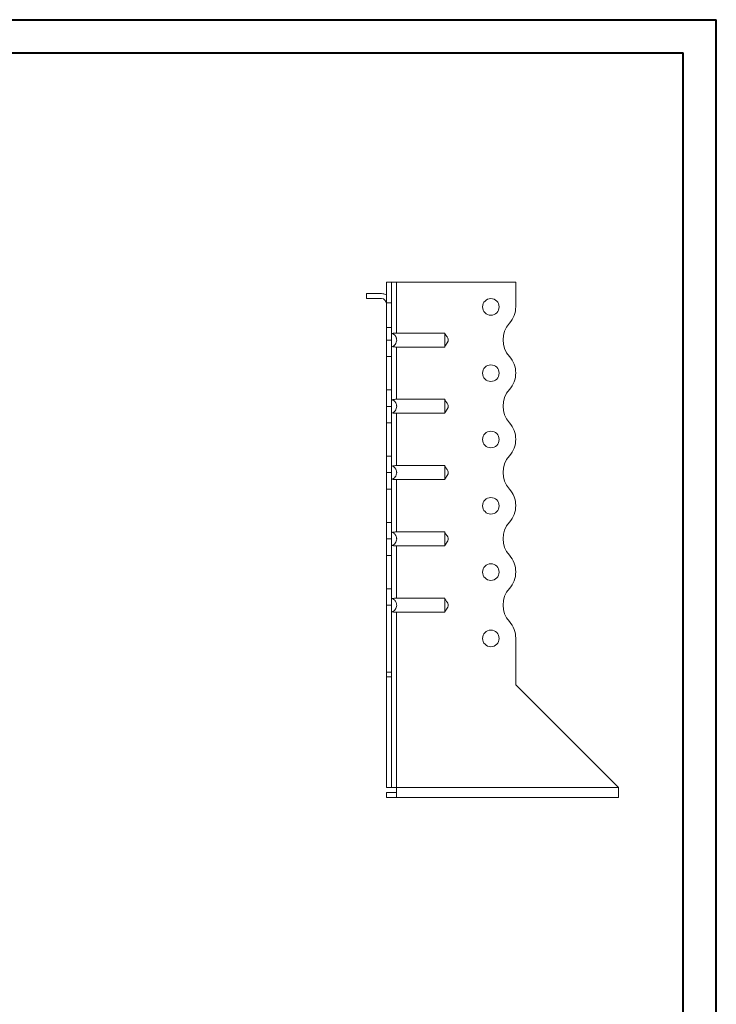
# Model space of a CAD drawing. Header units: millimetres. Extents: x 0 to 210, y 0 to 297.
# Tile 6 of 6: x 105 to 210, y 149 to 297. Entities that reach past the tile are written whole.
import ezdxf

# ---------------------------------------------------------------- set-up
doc = ezdxf.new("R2010")
doc.units = ezdxf.units.MM

msp = doc.modelspace()

# ---------------------------------------------------------------- linework, layer by layer
at = {"color": 7, "linetype": 'Continuous', "lineweight": 40}
for p, q in [((0.08, 297.21), (210.08, 297.21)), ((210.08, 0.21), (210.08, 297.21)), ((210.08, 292.21), (210.08, 297.21)), ((10.08, 292.21), (205.08, 292.21)), ((205.08, 5.21), (205.08, 292.21))]:
    msp.add_line(p, q, dxfattribs=at)
at = {"color": 7, "linetype": 'Continuous', "lineweight": 15}
for p, q in [((161.1, 257.65), (160.35, 257.65)), ((160.35, 257.65), (160.35, 254.51)), ((161.1, 257.65), (161.1, 254.51)), ((161.85, 257.65), (161.1, 257.65)), ((161.85, 249.96), (161.85, 257.65)), ((179.85, 257.65), (161.85, 257.65)), ((179.85, 253.93), (179.85, 257.65)), ((157.35, 255.9), (157.35, 255.15)), ((157.35, 255.9), (159.6, 255.9)), ((159.6, 255.15), (157.35, 255.15)), ((160.35, 254.51), (161.1, 254.51)), ((160.35, 250.77), (160.35, 254.51)), ((161.1, 254.51), (161.1, 250.77)), ((160.35, 248.9), (160.35, 250.77)), ((160.35, 250.77), (161.1, 250.77)), ((161.1, 250.77), (161.1, 248.9)), ((161.85, 249.96), (169.16, 249.96)), ((160.35, 248.9), (161.1, 248.9)), ((160.35, 246.4), (160.35, 248.9)), ((161.1, 248.9), (161.1, 246.4)), ((161.85, 247.85), (169.16, 247.85)), ((161.85, 239.96), (161.85, 247.85)), ((161.1, 246.4), (160.35, 246.4)), ((160.35, 241.4), (160.35, 246.4)), ((161.1, 241.4), (161.1, 246.4)), ((179.85, 243.93), (179.85, 243.93)), ((160.35, 241.4), (161.1, 241.4)), ((160.35, 238.9), (160.35, 241.4)), ((161.1, 241.4), (161.1, 238.9)), ((161.85, 239.96), (169.16, 239.96)), ((161.1, 238.9), (160.35, 238.9)), ((160.35, 236.4), (160.35, 238.9)), ((161.1, 238.9), (161.1, 236.4)), ((161.85, 237.85), (169.16, 237.85)), ((161.85, 229.96), (161.85, 237.85)), ((161.1, 236.4), (160.35, 236.4)), ((160.35, 231.4), (160.35, 236.4)), ((161.1, 231.4), (161.1, 236.4)), ((179.85, 233.93), (179.85, 233.93)), ((160.35, 231.4), (161.1, 231.4)), ((160.35, 228.9), (160.35, 231.4)), ((161.1, 231.4), (161.1, 228.9)), ((161.1, 228.9), (160.35, 228.9)), ((160.35, 226.4), (160.35, 228.9)), ((161.1, 228.9), (161.1, 226.4)), ((161.85, 229.96), (169.16, 229.96)), ((161.85, 227.85), (169.16, 227.85)), ((161.85, 219.96), (161.85, 227.85)), ((161.1, 226.4), (160.35, 226.4)), ((160.35, 221.4), (160.35, 226.4)), ((161.1, 221.4), (161.1, 226.4)), ((179.85, 223.93), (179.85, 223.93)), ((160.35, 221.4), (161.1, 221.4)), ((160.35, 218.9), (160.35, 221.4)), ((161.1, 221.4), (161.1, 218.9)), ((161.85, 219.96), (169.16, 219.96)), ((161.1, 218.9), (160.35, 218.9)), ((160.35, 216.4), (160.35, 218.9)), ((161.1, 218.9), (161.1, 216.4)), ((161.85, 217.85), (169.16, 217.85)), ((161.85, 209.96), (161.85, 217.85)), ((161.1, 216.4), (160.35, 216.4)), ((160.35, 211.4), (160.35, 216.4)), ((161.1, 211.4), (161.1, 216.4)), ((179.85, 213.93), (179.85, 213.93)), ((160.35, 211.4), (161.1, 211.4)), ((160.35, 208.9), (160.35, 211.4)), ((161.1, 211.4), (161.1, 208.9)), ((161.85, 209.96), (169.16, 209.96)), ((161.1, 208.9), (160.35, 208.9)), ((160.35, 208.9), (160.35, 198.82)), ((161.1, 208.9), (161.1, 198.82)), ((161.85, 207.85), (169.16, 207.85)), ((161.85, 181.4), (161.85, 207.85)), ((179.85, 196.9), (179.85, 203.93)), ((160.35, 198.82), (161.1, 198.82)), ((160.35, 198.11), (160.35, 198.82)), ((161.1, 198.11), (160.35, 198.11)), ((160.35, 181.4), (160.35, 198.11)), ((161.1, 198.82), (161.1, 198.11)), ((161.1, 181.4), (161.1, 198.11)), ((195.35, 181.4), (179.85, 196.9)), ((161.1, 181.4), (160.35, 181.4)), ((161.1, 181.4), (161.85, 181.4)), ((195.35, 181.4), (161.85, 181.4)), ((161.85, 181.4), (161.85, 179.9)), ((195.35, 181.4), (195.35, 179.9)), ((161.85, 180.65), (160.35, 180.65)), ((160.35, 180.65), (160.35, 179.9)), ((161.85, 179.9), (160.35, 179.9)), ((195.35, 179.9), (161.85, 179.9))]:
    msp.add_line(p, q, dxfattribs=at)
for centre in [(176.1, 253.9), (176.1, 243.9), (176.1, 233.9), (176.1, 223.9), (176.1, 213.9), (176.1, 203.9)]:
    msp.add_circle(centre, 1.25, dxfattribs=at)
for centre, radius, start, end in [((159.6, 254.4), 1.5, 60, 90), ((159.6, 254.4), 0.75, 0, 90), ((176.1, 253.93), 3.75, 318.1877, 0), ((181.69, 248.93), 3.75, 138.1877, 221.8123), ((176.1, 243.93), 3.75, 0, 41.8123), ((176.1, 243.93), 3.75, 318.1804, 0), ((181.69, 238.93), 3.75, 138.1804, 221.8123), ((176.1, 233.93), 3.75, 0, 41.8123), ((176.1, 233.93), 3.75, 318.1804, 0), ((181.69, 228.93), 3.75, 138.1804, 221.8123), ((176.1, 223.93), 3.75, 0, 41.8123), ((176.1, 223.93), 3.75, 318.1804, 0), ((181.69, 218.93), 3.75, 138.1804, 221.8196), ((176.1, 213.93), 3.75, 0, 41.8196), ((176.1, 213.93), 3.75, 318.1804, 0), ((181.69, 208.93), 3.75, 138.1804, 221.8196), ((176.1, 203.93), 3.75, 0, 41.8196)]:
    msp.add_arc(centre, radius, start, end, dxfattribs=at)
for points, knots in [([(161.1, 249.96), (161.16, 249.95), (161.21, 249.92), (161.32, 249.87), (161.37, 249.84), (161.47, 249.78), (161.52, 249.74), (161.6, 249.66), (161.64, 249.61), (161.71, 249.52), (161.74, 249.47), (161.8, 249.37), (161.82, 249.31), (161.86, 249.2), (161.87, 249.14), (161.89, 249.02), (161.9, 248.96), (161.9, 248.79), (161.88, 248.67), (161.8, 248.44), (161.75, 248.34), (161.61, 248.15), (161.52, 248.06), (161.37, 247.96), (161.32, 247.93), (161.21, 247.88), (161.16, 247.86), (161.1, 247.85)], [0, 0, 0, 0, 0.0625, 0.0625, 0.125, 0.125, 0.1875, 0.1875, 0.25, 0.25, 0.3125, 0.3125, 0.375, 0.375, 0.4375, 0.4375, 0.5, 0.5, 0.625, 0.625, 0.75, 0.75, 0.875, 0.875, 0.9375, 0.9375, 1, 1, 1, 1]), ([(161.32, 249.87), (161.35, 249.89), (161.39, 249.91), (161.47, 249.93), (161.51, 249.94), (161.65, 249.96), (161.75, 249.96), (161.85, 249.96)], [0, 0, 0, 0, 0.25, 0.25, 0.5, 0.5, 1, 1, 1, 1]), ([(169.16, 247.85), (169.16, 247.86), (169.16, 247.88), (169.16, 247.93), (169.16, 247.96), (169.16, 248.03), (169.16, 248.07), (169.16, 248.15), (169.16, 248.19), (169.16, 248.29), (169.16, 248.34), (169.16, 248.44), (169.16, 248.5), (169.16, 248.61), (169.16, 248.67), (169.16, 248.78), (169.16, 248.84), (169.16, 248.96), (169.16, 249.02), (169.16, 249.14), (169.16, 249.2), (169.16, 249.37), (169.16, 249.47), (169.16, 249.66), (169.16, 249.74), (169.16, 249.84), (169.16, 249.87), (169.16, 249.92), (169.16, 249.95), (169.16, 249.96)], [0, 0, 0, 0, 0.0625, 0.0625, 0.125, 0.125, 0.1875, 0.1875, 0.25, 0.25, 0.3125, 0.3125, 0.375, 0.375, 0.4375, 0.4375, 0.5, 0.5, 0.5625, 0.5625, 0.625, 0.625, 0.75, 0.75, 0.875, 0.875, 0.9375, 0.9375, 1, 1, 1, 1]), ([(169.16, 247.9), (169.18, 247.94), (169.21, 248), (169.3, 248.14), (169.44, 248.34), (169.57, 248.55), (169.65, 248.74), (169.67, 248.88), (169.65, 249.1), (169.53, 249.33), (169.37, 249.56), (169.24, 249.73), (169.19, 249.84), (169.16, 249.9)], [0, 0, 0, 0, 0.0881386, 0.1177028, 0.24517, 0.3776652, 0.439117, 0.4962065, 0.5517387, 0.7103912, 0.8100307, 0.8935876, 1, 1, 1, 1]), ([(161.85, 247.85), (161.8, 247.85), (161.75, 247.85), (161.65, 247.85), (161.6, 247.86), (161.51, 247.87), (161.47, 247.88), (161.39, 247.9), (161.35, 247.92), (161.32, 247.93)], [0, 0, 0, 0, 0.25, 0.25, 0.5, 0.5, 0.75, 0.75, 1, 1, 1, 1]), ([(161.1, 239.96), (161.16, 239.95), (161.21, 239.92), (161.32, 239.87), (161.37, 239.84), (161.47, 239.78), (161.52, 239.74), (161.6, 239.66), (161.64, 239.61), (161.71, 239.52), (161.74, 239.47), (161.8, 239.37), (161.82, 239.31), (161.86, 239.2), (161.87, 239.14), (161.89, 239.02), (161.9, 238.96), (161.9, 238.79), (161.88, 238.67), (161.8, 238.44), (161.75, 238.34), (161.61, 238.15), (161.52, 238.06), (161.37, 237.96), (161.32, 237.93), (161.21, 237.88), (161.16, 237.86), (161.1, 237.85)], [0, 0, 0, 0, 0.0625, 0.0625, 0.125, 0.125, 0.1875, 0.1875, 0.25, 0.25, 0.3125, 0.3125, 0.375, 0.375, 0.4375, 0.4375, 0.5, 0.5, 0.625, 0.625, 0.75, 0.75, 0.875, 0.875, 0.9375, 0.9375, 1, 1, 1, 1]), ([(161.32, 239.87), (161.35, 239.89), (161.39, 239.91), (161.47, 239.93), (161.51, 239.94), (161.65, 239.96), (161.75, 239.96), (161.85, 239.96)], [0, 0, 0, 0, 0.25, 0.25, 0.5, 0.5, 1, 1, 1, 1]), ([(169.16, 237.85), (169.16, 237.86), (169.16, 237.88), (169.16, 237.93), (169.16, 237.96), (169.16, 238.03), (169.16, 238.07), (169.16, 238.15), (169.16, 238.19), (169.16, 238.29), (169.16, 238.34), (169.16, 238.44), (169.16, 238.5), (169.16, 238.61), (169.16, 238.67), (169.16, 238.78), (169.16, 238.84), (169.16, 238.96), (169.16, 239.02), (169.16, 239.14), (169.16, 239.2), (169.16, 239.37), (169.16, 239.47), (169.16, 239.66), (169.16, 239.74), (169.16, 239.84), (169.16, 239.87), (169.16, 239.92), (169.16, 239.95), (169.16, 239.96)], [0, 0, 0, 0, 0.0625, 0.0625, 0.125, 0.125, 0.1875, 0.1875, 0.25, 0.25, 0.3125, 0.3125, 0.375, 0.375, 0.4375, 0.4375, 0.5, 0.5, 0.5625, 0.5625, 0.625, 0.625, 0.75, 0.75, 0.875, 0.875, 0.9375, 0.9375, 1, 1, 1, 1]), ([(169.16, 237.9), (169.18, 237.94), (169.21, 238), (169.3, 238.14), (169.44, 238.34), (169.57, 238.55), (169.65, 238.74), (169.67, 238.88), (169.65, 239.1), (169.53, 239.33), (169.37, 239.56), (169.24, 239.73), (169.19, 239.84), (169.16, 239.9)], [0, 0, 0, 0, 0.088139, 0.117704, 0.24517, 0.377665, 0.439117, 0.496208, 0.551739, 0.710391, 0.810032, 0.893588, 1, 1, 1, 1]), ([(161.85, 237.85), (161.8, 237.85), (161.75, 237.85), (161.65, 237.85), (161.6, 237.86), (161.51, 237.87), (161.47, 237.88), (161.39, 237.9), (161.35, 237.92), (161.32, 237.93)], [0, 0, 0, 0, 0.25, 0.25, 0.5, 0.5, 0.75, 0.75, 1, 1, 1, 1]), ([(161.1, 229.96), (161.16, 229.95), (161.21, 229.92), (161.32, 229.87), (161.37, 229.84), (161.47, 229.78), (161.52, 229.74), (161.6, 229.66), (161.64, 229.61), (161.71, 229.52), (161.74, 229.47), (161.8, 229.37), (161.82, 229.31), (161.86, 229.2), (161.87, 229.14), (161.89, 229.02), (161.9, 228.96), (161.9, 228.79), (161.88, 228.67), (161.8, 228.44), (161.75, 228.34), (161.61, 228.15), (161.52, 228.06), (161.37, 227.96), (161.32, 227.93), (161.21, 227.88), (161.16, 227.86), (161.1, 227.85)], [0, 0, 0, 0, 0.0625, 0.0625, 0.125, 0.125, 0.1875, 0.1875, 0.25, 0.25, 0.3125, 0.3125, 0.375, 0.375, 0.4375, 0.4375, 0.5, 0.5, 0.625, 0.625, 0.75, 0.75, 0.875, 0.875, 0.9375, 0.9375, 1, 1, 1, 1]), ([(161.32, 229.87), (161.35, 229.89), (161.39, 229.91), (161.47, 229.93), (161.51, 229.94), (161.65, 229.96), (161.75, 229.96), (161.85, 229.96)], [0, 0, 0, 0, 0.25, 0.25, 0.5, 0.5, 1, 1, 1, 1]), ([(169.16, 227.85), (169.16, 227.86), (169.16, 227.88), (169.16, 227.93), (169.16, 227.96), (169.16, 228.03), (169.16, 228.07), (169.16, 228.15), (169.16, 228.19), (169.16, 228.29), (169.16, 228.34), (169.16, 228.44), (169.16, 228.5), (169.16, 228.61), (169.16, 228.67), (169.16, 228.78), (169.16, 228.84), (169.16, 228.96), (169.16, 229.02), (169.16, 229.14), (169.16, 229.2), (169.16, 229.37), (169.16, 229.47), (169.16, 229.66), (169.16, 229.74), (169.16, 229.84), (169.16, 229.87), (169.16, 229.92), (169.16, 229.95), (169.16, 229.96)], [0, 0, 0, 0, 0.0625, 0.0625, 0.125, 0.125, 0.1875, 0.1875, 0.25, 0.25, 0.3125, 0.3125, 0.375, 0.375, 0.4375, 0.4375, 0.5, 0.5, 0.5625, 0.5625, 0.625, 0.625, 0.75, 0.75, 0.875, 0.875, 0.9375, 0.9375, 1, 1, 1, 1]), ([(169.16, 227.9), (169.18, 227.94), (169.21, 228), (169.3, 228.14), (169.44, 228.34), (169.57, 228.55), (169.65, 228.74), (169.67, 228.88), (169.65, 229.1), (169.53, 229.33), (169.37, 229.56), (169.24, 229.73), (169.19, 229.84), (169.16, 229.9)], [0, 0, 0, 0, 0.08814, 0.117704, 0.245171, 0.377665, 0.439117, 0.496208, 0.551738, 0.710391, 0.810032, 0.893588, 1, 1, 1, 1]), ([(161.85, 227.85), (161.8, 227.85), (161.75, 227.85), (161.65, 227.85), (161.6, 227.86), (161.51, 227.87), (161.47, 227.88), (161.39, 227.9), (161.35, 227.92), (161.32, 227.93)], [0, 0, 0, 0, 0.25, 0.25, 0.5, 0.5, 0.75, 0.75, 1, 1, 1, 1]), ([(161.1, 219.96), (161.16, 219.95), (161.21, 219.92), (161.32, 219.87), (161.37, 219.84), (161.47, 219.78), (161.52, 219.74), (161.6, 219.66), (161.64, 219.61), (161.71, 219.52), (161.74, 219.47), (161.8, 219.37), (161.82, 219.31), (161.86, 219.2), (161.87, 219.14), (161.89, 219.02), (161.9, 218.96), (161.9, 218.79), (161.88, 218.67), (161.8, 218.44), (161.75, 218.34), (161.61, 218.15), (161.52, 218.06), (161.37, 217.96), (161.32, 217.93), (161.21, 217.88), (161.16, 217.86), (161.1, 217.85)], [0, 0, 0, 0, 0.0625, 0.0625, 0.125, 0.125, 0.1875, 0.1875, 0.25, 0.25, 0.3125, 0.3125, 0.375, 0.375, 0.4375, 0.4375, 0.5, 0.5, 0.625, 0.625, 0.75, 0.75, 0.875, 0.875, 0.9375, 0.9375, 1, 1, 1, 1]), ([(161.32, 219.87), (161.35, 219.89), (161.39, 219.91), (161.47, 219.93), (161.51, 219.94), (161.65, 219.96), (161.75, 219.96), (161.85, 219.96)], [0, 0, 0, 0, 0.25, 0.25, 0.5, 0.5, 1, 1, 1, 1]), ([(169.16, 217.85), (169.16, 217.86), (169.16, 217.88), (169.16, 217.93), (169.16, 217.96), (169.16, 218.03), (169.16, 218.07), (169.16, 218.15), (169.16, 218.19), (169.16, 218.29), (169.16, 218.34), (169.16, 218.44), (169.16, 218.5), (169.16, 218.61), (169.16, 218.67), (169.16, 218.78), (169.16, 218.84), (169.16, 218.96), (169.16, 219.02), (169.16, 219.14), (169.16, 219.2), (169.16, 219.37), (169.16, 219.47), (169.16, 219.66), (169.16, 219.74), (169.16, 219.84), (169.16, 219.87), (169.16, 219.92), (169.16, 219.95), (169.16, 219.96)], [0, 0, 0, 0, 0.0625, 0.0625, 0.125, 0.125, 0.1875, 0.1875, 0.25, 0.25, 0.3125, 0.3125, 0.375, 0.375, 0.4375, 0.4375, 0.5, 0.5, 0.5625, 0.5625, 0.625, 0.625, 0.75, 0.75, 0.875, 0.875, 0.9375, 0.9375, 1, 1, 1, 1]), ([(169.16, 217.9), (169.18, 217.94), (169.21, 218), (169.3, 218.14), (169.44, 218.34), (169.57, 218.55), (169.65, 218.74), (169.67, 218.88), (169.65, 219.1), (169.53, 219.33), (169.37, 219.56), (169.24, 219.73), (169.19, 219.84), (169.16, 219.9)], [0, 0, 0, 0, 0.088139, 0.117704, 0.24517, 0.377665, 0.439117, 0.496208, 0.551739, 0.710391, 0.810032, 0.893588, 1, 1, 1, 1]), ([(161.85, 217.85), (161.8, 217.85), (161.75, 217.85), (161.65, 217.85), (161.6, 217.86), (161.51, 217.87), (161.47, 217.88), (161.39, 217.9), (161.35, 217.92), (161.32, 217.93)], [0, 0, 0, 0, 0.25, 0.25, 0.5, 0.5, 0.75, 0.75, 1, 1, 1, 1]), ([(161.1, 209.96), (161.16, 209.95), (161.21, 209.92), (161.32, 209.87), (161.37, 209.84), (161.47, 209.78), (161.52, 209.74), (161.6, 209.66), (161.64, 209.61), (161.71, 209.52), (161.74, 209.47), (161.8, 209.37), (161.82, 209.31), (161.86, 209.2), (161.87, 209.14), (161.89, 209.02), (161.9, 208.96), (161.9, 208.79), (161.88, 208.67), (161.8, 208.44), (161.75, 208.34), (161.61, 208.15), (161.52, 208.06), (161.37, 207.96), (161.32, 207.93), (161.21, 207.88), (161.16, 207.86), (161.1, 207.85)], [0, 0, 0, 0, 0.0625, 0.0625, 0.125, 0.125, 0.1875, 0.1875, 0.25, 0.25, 0.3125, 0.3125, 0.375, 0.375, 0.4375, 0.4375, 0.5, 0.5, 0.625, 0.625, 0.75, 0.75, 0.875, 0.875, 0.9375, 0.9375, 1, 1, 1, 1]), ([(161.32, 209.87), (161.35, 209.89), (161.39, 209.91), (161.47, 209.93), (161.51, 209.94), (161.65, 209.96), (161.75, 209.96), (161.85, 209.96)], [0, 0, 0, 0, 0.25, 0.25, 0.5, 0.5, 1, 1, 1, 1]), ([(169.16, 207.85), (169.16, 207.86), (169.16, 207.88), (169.16, 207.93), (169.16, 207.96), (169.16, 208.03), (169.16, 208.07), (169.16, 208.15), (169.16, 208.19), (169.16, 208.29), (169.16, 208.34), (169.16, 208.44), (169.16, 208.5), (169.16, 208.61), (169.16, 208.67), (169.16, 208.78), (169.16, 208.84), (169.16, 208.96), (169.16, 209.02), (169.16, 209.14), (169.16, 209.2), (169.16, 209.37), (169.16, 209.47), (169.16, 209.66), (169.16, 209.74), (169.16, 209.84), (169.16, 209.87), (169.16, 209.92), (169.16, 209.95), (169.16, 209.96)], [0, 0, 0, 0, 0.0625, 0.0625, 0.125, 0.125, 0.1875, 0.1875, 0.25, 0.25, 0.3125, 0.3125, 0.375, 0.375, 0.4375, 0.4375, 0.5, 0.5, 0.5625, 0.5625, 0.625, 0.625, 0.75, 0.75, 0.875, 0.875, 0.9375, 0.9375, 1, 1, 1, 1]), ([(169.16, 207.9), (169.18, 207.94), (169.21, 208), (169.3, 208.14), (169.44, 208.34), (169.57, 208.55), (169.65, 208.74), (169.67, 208.88), (169.65, 209.1), (169.53, 209.33), (169.37, 209.56), (169.24, 209.73), (169.19, 209.84), (169.16, 209.9)], [0, 0, 0, 0, 0.088139, 0.117704, 0.24517, 0.377665, 0.439116, 0.496208, 0.551738, 0.710391, 0.810031, 0.893587, 1, 1, 1, 1]), ([(161.85, 207.85), (161.8, 207.85), (161.75, 207.85), (161.65, 207.85), (161.6, 207.86), (161.51, 207.87), (161.47, 207.88), (161.39, 207.9), (161.35, 207.92), (161.32, 207.93)], [0, 0, 0, 0, 0.25, 0.25, 0.5, 0.5, 0.75, 0.75, 1, 1, 1, 1])]:
    msp.add_open_spline(points, degree=3, knots=knots, dxfattribs=at)

doc.saveas('drawing.dxf')
